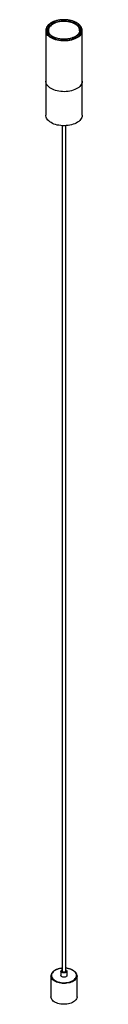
# Paper-space layout '_Isométrica' of a CAD drawing. Header units: millimetres. Extents: x -35 to 35, y -1705 to 183.
import ezdxf

# ---------------------------------------------------------------- set-up
doc = ezdxf.new("R2010")
doc.units = ezdxf.units.MM

psp = doc.layouts.new('_Isométrica')

# ---------------------------------------------------------------- linework, layer by layer
at = {"color": 7, "linetype": 'Continuous', "lineweight": 25}
for p, q in [((-35, 162.5), (-35, 0)), ((30, 161.5), (30, 162.5)), ((35, 0), (35, 162.5)), ((-3.5, -20.1), (-3.5, -1641.2)), ((3.5, -1641.2), (3.5, -20.1)), ((-5.9, -1641.2), (-5.9, -1649.4)), ((5.9, -1649.4), (5.9, -1641.2)), ((-25, -1650.2), (-25, -1690.2)), ((25, -1690.2), (25, -1650.2)), ((25, -1650.2), (25, -1650.7))]:
    psp.add_line(p, q, dxfattribs=at)
at = {"color": 7, "linetype": 'Continuous', "lineweight": 25, "flags": 128}
for points in [[(24, 177.2), (21.4, 178.5), (18.6, 179.7), (15.6, 180.8), (12.4, 181.6), (9.1, 182.2), (5.7, 182.7), (2.2, 182.9), (-1.3, 182.9), (-4.8, 182.7), (-8.2, 182.4), (-11.6, 181.8), (-14.8, 181), (-17.9, 180), (-20.8, 178.9), (-23.4, 177.5), (-25.8, 176.1), (-28, 174.5), (-29.8, 172.8), (-31.3, 170.9), (-32.5, 169), (-33.4, 167.1), (-33.9, 165.1), (-34, 163.1), (-33.8, 161), (-33.2, 159), (-32.3, 157.1), (-31, 155.2), (-29.4, 153.4), (-27.5, 151.7), (-25.2, 150.2), (-22.8, 148.7), (-20.1, 147.5), (-17.1, 146.4), (-14, 145.4), (-10.8, 144.7), (-7.4, 144.1), (-3.9, 143.8), (-0.4, 143.7), (3.1, 143.8), (6.5, 144), (9.9, 144.5), (13.2, 145.2), (16.4, 146.1), (19.3, 147.2), (22.1, 148.4), (24.7, 149.8), (26.9, 151.3), (28.9, 153), (30.6, 154.8), (32, 156.6), (33, 158.6), (33.7, 160.5), (34, 162.6), (33.9, 164.6), (33.5, 166.6), (32.8, 168.6), (31.7, 170.5), (30.2, 172.3), (28.5, 174.1), (26.4, 175.7), (24, 177.2)], [(21.9, 176), (24.1, 174.5), (26.1, 173), (27.7, 171.3), (29, 169.6), (30, 167.8), (30.7, 165.9), (31, 164), (30.9, 162.1), (30.5, 160.2), (29.8, 158.4), (28.7, 156.6), (27.3, 154.8), (25.6, 153.2), (23.6, 151.7), (21.3, 150.3), (18.8, 149.1), (16.1, 148), (13.2, 147.1), (10.1, 146.4), (7, 145.9), (3.7, 145.5), (0.4, 145.4), (-2.9, 145.5), (-6.1, 145.8), (-9.3, 146.2), (-12.4, 146.9), (-15.4, 147.8), (-18.2, 148.8), (-20.7, 150), (-23.1, 151.3), (-25.1, 152.8), (-26.9, 154.4), (-28.4, 156.1), (-29.6, 157.9), (-30.4, 159.8), (-30.9, 161.6), (-31, 163.5), (-30.8, 165.4), (-30.2, 167.3), (-29.3, 169.2), (-28.1, 170.9), (-26.5, 172.6), (-24.6, 174.2), (-22.5, 175.6), (-20.1, 176.9), (-17.5, 178.1), (-14.7, 179.1), (-11.7, 179.9), (-8.6, 180.5), (-5.3, 180.9), (-2.1, 181.2), (1.2, 181.2), (4.5, 181), (7.8, 180.6), (10.9, 180.1), (13.9, 179.3), (16.8, 178.4), (19.5, 177.2), (21.9, 176)], [(35, 65.3), (35, 64.8), (34.7, 62.8), (34.1, 60.8), (33.1, 58.8), (31.8, 56.9), (30.2, 55.1), (28.2, 53.4), (26, 51.8), (23.5, 50.3), (20.7, 49), (17.8, 47.9), (14.6, 47), (11.3, 46.2), (7.9, 45.6), (4.4, 45.3), (0.9, 45.1), (-2.7, 45.2), (-6.2, 45.4), (-9.6, 45.9), (-13, 46.6), (-16.2, 47.4), (-19.3, 48.5), (-22.1, 49.7), (-24.7, 51), (-27.1, 52.6), (-29.2, 54.2), (-31, 56), (-32.5, 57.8), (-33.6, 59.8), (-34.5, 61.8), (-34.9, 63.8), (-35, 65.3)], [(35, 65.3), (35, 64.8), (34.7, 62.8), (34.1, 60.8), (33.1, 58.8), (31.8, 56.9), (30.2, 55.1), (28.2, 53.4), (26, 51.8), (23.5, 50.3), (20.7, 49), (17.8, 47.9), (14.6, 47), (11.3, 46.2), (7.9, 45.6), (4.4, 45.3), (0.9, 45.1), (-2.7, 45.2), (-6.2, 45.4), (-9.6, 45.9), (-13, 46.6), (-16.2, 47.4), (-19.3, 48.5), (-22.1, 49.7), (-24.7, 51), (-27.1, 52.6), (-29.2, 54.2), (-31, 56), (-32.5, 57.8), (-33.6, 59.8), (-34.5, 61.8), (-34.9, 63.8), (-35, 65.3)], [(35, 0), (35, -0.5), (34.7, -2.6), (34.1, -4.6), (33.1, -6.5), (31.8, -8.4), (30.2, -10.2), (28.2, -12), (26, -13.5), (23.5, -15), (20.7, -16.3), (17.8, -17.4), (14.6, -18.4), (11.3, -19.1), (7.9, -19.7), (4.4, -20), (0.9, -20.2), (-2.7, -20.1), (-6.2, -19.9), (-9.6, -19.4), (-13, -18.8), (-16.2, -17.9), (-19.3, -16.9), (-22.1, -15.7), (-24.7, -14.3), (-27.1, -12.8), (-29.2, -11.1), (-31, -9.4), (-32.5, -7.5), (-33.6, -5.6), (-34.5, -3.6), (-34.9, -1.5), (-35, 0)], [(3.5, -1638.5), (4.1, -1638.9), (5, -1639.5), (5.6, -1640.3), (5.8, -1641.1), (5.7, -1642), (5.2, -1642.8), (4.4, -1643.5), (3.3, -1644), (2, -1644.4), (0.6, -1644.6), (-0.9, -1644.6), (-2.3, -1644.3), (-3.6, -1643.9), (-4.6, -1643.3), (-5.4, -1642.6), (-5.8, -1641.8), (-5.8, -1640.9), (-5.5, -1640.1), (-4.8, -1639.3), (-3.9, -1638.7), (-3.5, -1638.5)], [(3.5, -1641.2), (3.4, -1641.7), (3, -1642.3), (2.3, -1642.8), (1.3, -1643.1), (0.1, -1643.3), (-1, -1643.2), (-2, -1642.9), (-2.8, -1642.4), (-3.4, -1641.8), (-3.5, -1641.2)], [(-25, -1650.6), (-25, -1650.4), (-25, -1650.2)], [(5.9, -1649.4), (5.7, -1650.1), (5.2, -1650.9), (4.4, -1651.6), (3.3, -1652.2), (2, -1652.6), (0.6, -1652.8), (-0.9, -1652.7), (-2.3, -1652.5), (-3.6, -1652.1), (-4.6, -1651.5), (-5.4, -1650.8), (-5.8, -1649.9), (-5.9, -1649.4)], [(25, -1690.2), (25, -1690.9), (24.7, -1692.6), (24, -1694.2), (23, -1695.9), (21.7, -1697.4), (20.1, -1698.8), (18.2, -1700.1), (16, -1701.3), (13.7, -1702.3), (11.1, -1703.2), (8.4, -1703.8), (5.5, -1704.3), (2.6, -1704.6), (-0.4, -1704.7), (-3.3, -1704.5), (-6.2, -1704.2), (-9.1, -1703.7), (-11.7, -1703), (-14.3, -1702.1), (-16.6, -1701), (-18.7, -1699.8), (-20.5, -1698.5), (-22.1, -1697), (-23.3, -1695.5), (-24.2, -1693.8), (-24.8, -1692.2), (-25, -1690.5), (-25, -1690.2)]]:
    psp.add_lwpolyline(points, dxfattribs=at)
at = {"color": 8, "linetype": 'Continuous', "lineweight": 25, "flags": 128}
for points in [[(21.2, 174.7), (18.8, 176), (16.2, 177.1), (13.3, 178), (10.3, 178.7), (7.2, 179.3), (4.1, 179.7), (0.8, 179.8), (-2.4, 179.8), (-5.7, 179.5), (-8.8, 179), (-11.9, 178.4), (-14.8, 177.6), (-17.5, 176.6), (-20, 175.4), (-22.3, 174.1), (-24.4, 172.6), (-26.1, 171), (-27.6, 169.3), (-28.7, 167.6), (-29.1, 166.6)], [(30, 162.5), (30, 163), (29.7, 164.8), (29.1, 166.7), (28.2, 168.5), (26.9, 170.2), (25.3, 171.8), (23.4, 173.3), (21.2, 174.7)], [(33.8, 157.2), (33.1, 156), (31.8, 154.1), (30.2, 152.2), (28.2, 150.5), (26, 148.9), (23.5, 147.5), (20.7, 146.2), (17.8, 145.1), (14.6, 144.1), (11.3, 143.4), (7.9, 142.8), (4.4, 142.4), (0.9, 142.3), (-2.7, 142.3), (-6.2, 142.6), (-9.6, 143.1), (-13, 143.7), (-16.2, 144.6), (-19.3, 145.6), (-22.1, 146.8), (-24.7, 148.2), (-27.1, 149.7), (-29.2, 151.4), (-31, 153.1), (-32.5, 155), (-33.6, 156.9), (-33.8, 157.3)], [(-3.5, -1635.7), (-4.8, -1635.8), (-7.6, -1636.3), (-10.4, -1636.9), (-12.9, -1637.7), (-15.3, -1638.8), (-17.5, -1639.9), (-19.4, -1641.2), (-21, -1642.7), (-22.2, -1644.2), (-23.2, -1645.8), (-23.8, -1647.5), (-24, -1649.2), (-23.9, -1650.9), (-23.4, -1652.6), (-22.5, -1654.2), (-21.3, -1655.8), (-19.8, -1657.2), (-18, -1658.6), (-15.9, -1659.8), (-13.6, -1660.8), (-11, -1661.7), (-8.3, -1662.4), (-5.5, -1662.9), (-2.6, -1663.2), (0.4, -1663.3), (3.3, -1663.1), (6.2, -1662.8), (9, -1662.3), (11.7, -1661.5), (14.2, -1660.6), (16.4, -1659.5), (18.5, -1658.3), (20.2, -1656.9), (21.6, -1655.4), (22.8, -1653.8), (23.5, -1652.2), (23.9, -1650.5), (24, -1648.8), (23.7, -1647.1), (23, -1645.4), (22, -1643.8), (20.6, -1642.3), (18.9, -1640.9), (17, -1639.6), (17, -1639.6)], [(25, -1650.7), (25, -1650.9), (24.7, -1652.6), (24, -1654.2), (23, -1655.9), (21.7, -1657.4), (20.1, -1658.8), (18.2, -1660.1), (16, -1661.3), (13.7, -1662.3), (11.1, -1663.2), (8.4, -1663.8), (5.5, -1664.3), (2.6, -1664.6), (-0.4, -1664.7), (-3.3, -1664.5), (-6.2, -1664.2), (-9.1, -1663.7), (-11.7, -1663), (-14.3, -1662.1), (-16.6, -1661), (-18.7, -1659.8), (-20.5, -1658.5), (-22.1, -1657), (-23.3, -1655.5), (-24.2, -1653.8), (-24.8, -1652.1), (-25, -1650.6)]]:
    psp.add_lwpolyline(points, dxfattribs=at)
at = {"color": 7, "linetype": 'Continuous', "lineweight": 25}
for centre, radius, start, end in [((-22.8, 162.5), 12.2, 154.401, 205.1896), ((-19.5, 162.5), 10.5, 156.76, 205.1272), ((22.8, 162.5), 12.2, 334.2426, 25.1345)]:
    psp.add_arc(centre, radius, start, end, dxfattribs=at)
at = {"color": 8, "linetype": 'Continuous', "lineweight": 25}
psp.add_arc((1.2, -1668.9), 33.3, 61.6411, 85.9877, dxfattribs=at)
at = {"color": 7, "linetype": 'Continuous', "lineweight": 25}
for points, knots in [([(24.5, 177.2), (24.1, 177.5), (22.9, 178.2), (20.7, 179.2), (17.9, 180.3), (15, 181.2), (11.9, 181.9), (8.7, 182.5), (5.4, 182.9), (2.1, 183.1), (-1.2, 183.1), (-4.5, 183), (-7.8, 182.6), (-11, 182.1), (-14.1, 181.4), (-17.1, 180.5), (-19.9, 179.5), (-22.6, 178.3), (-25, 177), (-27.3, 175.5), (-29.2, 173.9), (-31, 172.2), (-32.4, 170.4), (-33.3, 169), (-33.6, 168.2), (-33.7, 168)], [0, 0, 0, 0, 0.024248, 0.070214, 0.116166, 0.162092, 0.207991, 0.253867, 0.299725, 0.345571, 0.391411, 0.437253, 0.483101, 0.528962, 0.574844, 0.620754, 0.666697, 0.712678, 0.758699, 0.804755, 0.850828, 0.896872, 0.942822, 0.988592, 1, 1, 1, 1]), ([(33.7, 167.9), (33.7, 168), (33.4, 168.8), (32.6, 170.1), (31.2, 171.9), (29.6, 173.6), (27.6, 175.2), (25.9, 176.4), (24.8, 177.1), (24.5, 177.2)], [0, 0, 0, 0, 0.029002, 0.207279, 0.386775, 0.567352, 0.748705, 0.930514, 1, 1, 1, 1]), ([(29.9, 161.6), (29.9, 161.4), (29.9, 160.6), (29.5, 159.3), (28.8, 157.6), (27.7, 156), (26.4, 154.5), (24.8, 153), (22.9, 151.6), (20.8, 150.3), (18.5, 149.2), (16, 148.2), (13.3, 147.3), (10.5, 146.6), (7.6, 146.1), (4.5, 145.8), (1.5, 145.6), (-1.6, 145.6), (-4.7, 145.8), (-7.7, 146.1), (-10.6, 146.7), (-13.5, 147.4), (-16.1, 148.2), (-18.6, 149.3), (-21, 150.4), (-23, 151.7), (-24.9, 153), (-26.5, 154.5), (-27.7, 156.1), (-28.6, 157.3), (-28.9, 158.1), (-29, 158.3)], [0, 0, 0, 0, 0.012728, 0.049957, 0.086907, 0.123467, 0.159695, 0.195707, 0.231607, 0.267465, 0.303318, 0.339184, 0.375075, 0.410994, 0.446938, 0.482902, 0.518879, 0.554863, 0.590847, 0.626821, 0.662779, 0.698713, 0.734617, 0.770485, 0.806314, 0.842108, 0.877876, 0.913641, 0.949442, 0.985355, 1, 1, 1, 1]), ([(-3.5, -1635.5), (-3.9, -1635.6), (-5.2, -1635.7), (-7.4, -1636), (-10, -1636.6), (-12.5, -1637.3), (-14.9, -1638.2), (-17.1, -1639.3), (-19, -1640.5), (-20.8, -1641.9), (-22.2, -1643.3), (-23.4, -1644.9), (-24.3, -1646.5), (-24.8, -1648.2), (-25, -1649.6), (-25, -1650.4), (-25, -1650.6)], [0, 0, 0, 0, 0.031744, 0.109763, 0.187835, 0.265984, 0.344231, 0.422591, 0.501064, 0.579617, 0.658119, 0.736358, 0.814043, 0.890898, 0.966853, 1, 1, 1, 1]), ([(25, -1650.7), (25, -1650.6), (25.1, -1649.8), (24.9, -1648.6), (24.4, -1646.9), (23.7, -1645.3), (22.6, -1643.7), (21.2, -1642.3), (19.6, -1640.9), (18.3, -1640.1), (17.2, -1639.4), (16.1, -1638.8), (14.2, -1637.9), (11.8, -1637.1), (9.2, -1636.4), (6.5, -1635.9), (4.6, -1635.6), (3.6, -1635.5), (3.5, -1635.5)], [0, 0, 0, 0, 0.020344, 0.09536, 0.170291, 0.245606, 0.321672, 0.39854, 0.476029, 0.550078, 0.562252, 0.603451, 0.681455, 0.759417, 0.837308, 0.915132, 0.992902, 1, 1, 1, 1])]:
    psp.add_open_spline(points, degree=3, knots=knots, dxfattribs=at)

doc.saveas('drawing.dxf')
